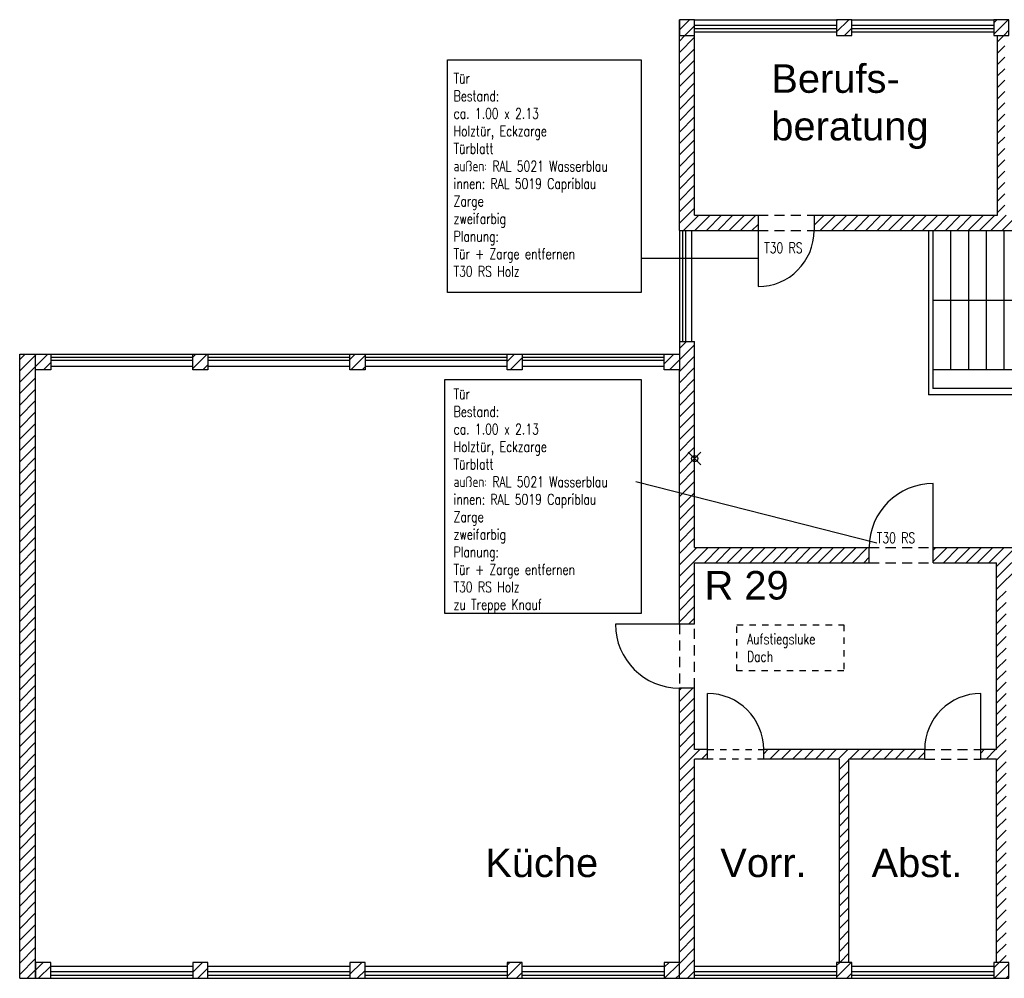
# Model space of a CAD drawing. Extents: x 30 to 188, y -145 to 605.
# Tile 14 of 23: x 126 to 142, y -4 to 11. Entities that reach past the tile are written whole.
import ezdxf

# ---------------------------------------------------------------- set-up
doc = ezdxf.new("R2010")
doc.units = 0
doc.header["$LTSCALE"] = 0.0125
doc.header["$PDMODE"] = 35
doc.header["$PDSIZE"] = 0.1
doc.linetypes.add('VERDECKT', pattern=[9.525, 6.35, -3.175])
doc.layers.add('A_Bemassungspunkte', color=1, linetype='Continuous', plot=False)
for name, color, linetype in [('Ansicht', 1, 'Continuous'), ('Fenster', 7, 'Continuous'), ('Grundriß', 2, 'Continuous'), ('Masznahmen', 7, 'Continuous'), ('Neubau', 10, 'Continuous'), ('Raumbezeichnung', 2, 'Continuous'), ('Schraffur', 8, 'Continuous'), ('Text', 7, 'Continuous'), ('Treppe', 6, 'Continuous'), ('Türen', 1, 'Continuous'), ('Unterzüge', 9, 'VERDECKT')]:
    doc.layers.add(name, color=color, linetype=linetype)
doc.styles.add('ROMAN', font='ARIAL.TTF')
doc.styles.add('romans-07', font='Romans.shx', dxfattribs={"width": 0.75})

msp = doc.modelspace()

# ---------------------------------------------------------------- hatches: boundary and pattern name
at = {"layer": 'Schraffur'}
h = msp.add_hatch(dxfattribs=at)
h.set_pattern_fill('ANSI31', color=256, scale=0.04, angle=180, style=0)
h.paths.add_polyline_path([(136.8039, 11.1781), (136.5639, 11.1781), (136.5639, 10.9281), (136.8039, 10.9281)])
h.paths.add_polyline_path([(139.2839, 11.1781), (139.0439, 11.1781), (139.0439, 10.9281), (139.2839, 10.9281)])
h.paths.add_polyline_path([(141.7639, 11.1781), (141.5239, 11.1781), (141.5239, 10.9281), (141.7639, 10.9281)])
h.paths.add_polyline_path([(144.2439, 11.1781), (144.0039, 11.1781), (144.0039, 10.9281), (144.2439, 10.9281)])
h.paths.add_polyline_path([(146.7239, 11.1781), (146.4839, 11.1781), (146.4839, 10.9281), (146.7239, 10.9281)])
h.paths.add_polyline_path([(149.2039, 11.1781), (148.9639, 11.1781), (148.9639, 10.9281), (149.2039, 10.9281)])
h.paths.add_polyline_path([(151.7389, 11.1781), (151.4989, 11.1781), (151.4989, 10.9281), (151.7389, 10.9281)])
h = msp.add_hatch(dxfattribs=at)
h.set_pattern_fill('ANSI31', color=256, scale=0.04, angle=180, style=0)
h.paths.add_polyline_path([(137.8039, 8.0931), (136.8039, 8.0931), (136.8039, 10.9281), (136.5639, 10.9281), (136.5639, 7.8531), (137.8039, 7.8531)])
h = msp.add_hatch(dxfattribs=at)
h.set_pattern_fill('ANSI31', color=256, scale=0.04, angle=180, style=0)
h.paths.add_polyline_path([(150.0935, 8.0931), (146.6889, 8.0931), (146.6889, 9.0681), (146.5739, 9.0681), (146.5739, 8.0931), (141.6969, 8.0931), (141.6969, 10.9281), (141.5819, 10.9281), (141.5819, 8.0931), (138.6889, 8.0931), (138.6889, 7.8531), (150.0935, 7.8531)])
h = msp.add_hatch(dxfattribs=at)
h.set_pattern_fill('ANSI31', color=256, scale=0.04, angle=180, style=0)
h.paths.add_polyline_path([(136.8039, 5.9031), (136.8039, 6.1031), (136.5639, 6.1031), (136.5639, 5.9031), (136.5639, 5.6531), (136.5639, 1.6444), (136.8039, 1.6444), (136.8039, 2.6131), (139.5589, 2.6131), (139.5589, 2.8531), (136.8039, 2.8531)])
h.paths.add_polyline_path([(136.8039, 0.6344), (136.5639, 0.6344), (136.5639, -3.9419), (136.8039, -3.9419), (136.8039, -0.4844), (137.0089, -0.4844), (137.0089, -0.3344), (136.8039, -0.3344)])
h = msp.add_hatch(dxfattribs=at)
h.set_pattern_fill('ANSI31', color=256, scale=0.04, angle=180, style=0)
h.paths.add_polyline_path([(134.0839, 5.9031), (133.8439, 5.9031), (133.8439, 5.6531), (134.0839, 5.6531)])
h.paths.add_polyline_path([(131.6039, 5.9031), (131.3639, 5.9031), (131.3639, 5.6531), (131.6039, 5.6531)])
h.paths.add_polyline_path([(129.1239, 5.9031), (128.8839, 5.9031), (128.8839, 5.6531), (129.1239, 5.6531)])
h.paths.add_polyline_path([(126.6439, 5.9031), (126.4039, 5.9031), (126.4039, 5.6531), (126.6439, 5.6531)])
h.paths.add_polyline_path([(126.4039, 5.9031), (126.1539, 5.9031), (126.1539, -3.9419), (126.4039, -3.9419), (126.4039, -3.6919), (126.4039, 5.6531)])
h.paths.add_polyline_path([(126.6439, -3.6919), (126.4039, -3.6919), (126.4039, -3.9419), (126.6439, -3.9419)])
h.paths.add_polyline_path([(129.1239, -3.6919), (128.8839, -3.6919), (128.8839, -3.9419), (129.1239, -3.9419)])
h.paths.add_polyline_path([(131.6039, -3.6919), (131.3639, -3.6919), (131.3639, -3.9419), (131.6039, -3.9419)])
h.paths.add_polyline_path([(134.0839, -3.6919), (133.8439, -3.6919), (133.8439, -3.9419), (134.0839, -3.9419)])
h.paths.add_polyline_path([(136.5639, -3.6919), (136.3239, -3.6919), (136.3239, -3.9419), (136.5639, -3.9419)])
h.paths.add_polyline_path([(136.5639, 5.9031), (136.3239, 5.9031), (136.3239, 5.6531), (136.5639, 5.6531)])
h = msp.add_hatch(dxfattribs=at)
h.set_pattern_fill('ANSI31', color=256, scale=0.04, angle=180, style=0)
h.paths.add_polyline_path([(140.4339, -0.3344), (137.8939, -0.3344), (137.8939, -0.4844), (139.0889, -0.4844), (139.0889, -3.6919), (139.2389, -3.6919), (139.2389, -0.4844), (140.4339, -0.4844)])
h.paths.add_polyline_path([(141.7189, 2.6131), (142.7189, 2.6131), (142.7189, 2.8531), (140.5689, 2.8531), (140.5689, 2.6131), (141.5689, 2.6131), (141.5689, -0.3344), (141.3189, -0.3344), (141.3189, -0.4844), (141.5689, -0.4844), (141.5689, -3.6919), (141.7189, -3.6919)])
h.paths.add_polyline_path([(141.9189, 2.6131), (141.7189, 2.6131), (141.7189, 2.2731), (141.9189, 2.2731)], flags=16)
h.paths.add_polyline_path([(144.4039, 2.6131), (144.2539, 2.6131), (144.2539, 2.2731), (144.4039, 2.2731)])
h.paths.add_polyline_path([(146.8989, 2.6131), (146.4789, 2.6131), (146.4789, 2.2731), (146.8989, 2.2731)])
h = msp.add_hatch(dxfattribs=at)
h.set_pattern_fill('ANSI31', color=256, scale=0.04, angle=180, style=0)
h.paths.add_polyline_path([(139.2839, -3.6919), (139.0439, -3.6919), (139.0439, -3.9419), (139.2839, -3.9419)])
h.paths.add_polyline_path([(141.7639, -3.6919), (141.5239, -3.6919), (141.5239, -3.9419), (141.7639, -3.9419)])

# ---------------------------------------------------------------- linework, layer by layer
at = {"layer": 'A_Bemassungspunkte'}
msp.add_point((136.8039, 4.2553), dxfattribs=at)
at = {"layer": 'Ansicht'}
for p, q in [((136.8039, 11.1781), (139.0439, 11.1781)), ((139.2839, 11.1781), (141.5239, 11.1781)), ((136.8039, 10.9881), (139.0439, 10.9881)), ((139.2839, 10.9881), (141.5239, 10.9881)), ((136.5639, 7.8531), (136.5639, 6.1031)), ((136.7539, 7.8531), (136.7539, 6.1031)), ((126.6439, 5.9031), (128.8839, 5.9031)), ((129.1239, 5.9031), (131.3639, 5.9031)), ((131.6039, 5.9031), (133.8439, 5.9031)), ((134.0839, 5.9031), (136.3239, 5.9031)), ((126.6439, 5.7131), (128.8839, 5.7131)), ((129.1239, 5.7131), (131.3639, 5.7131)), ((131.6039, 5.7131), (133.8439, 5.7131)), ((134.0839, 5.7131), (136.3239, 5.7131)), ((126.6439, -3.7519), (128.8839, -3.7519)), ((129.1239, -3.7519), (131.3639, -3.7519)), ((131.6039, -3.7519), (133.8439, -3.7519)), ((134.0839, -3.7519), (136.3239, -3.7519)), ((136.8039, -3.7519), (139.0439, -3.7519)), ((139.2839, -3.7519), (141.5239, -3.7519)), ((126.6439, -3.9419), (128.8839, -3.9419)), ((129.1239, -3.9419), (131.3639, -3.9419)), ((131.6039, -3.9419), (133.8439, -3.9419)), ((134.0839, -3.9419), (136.3239, -3.9419)), ((136.8039, -3.9419), (139.0439, -3.9419)), ((139.2839, -3.9419), (141.5239, -3.9419))]:
    msp.add_line(p, q, dxfattribs=at)
at = {"layer": 'Fenster'}
for p, q in [((139.0439, 11.0881), (136.8039, 11.0881)), ((136.8039, 11.0381), (139.0439, 11.0381)), ((141.5239, 11.0881), (139.2839, 11.0881)), ((139.2839, 11.0381), (141.5239, 11.0381)), ((136.6139, 7.8531), (136.6139, 6.1031)), ((136.6639, 6.1031), (136.6639, 7.8531)), ((126.6439, 5.8531), (128.8839, 5.8531)), ((128.8839, 5.8031), (126.6439, 5.8031)), ((129.1239, 5.8531), (131.3639, 5.8531)), ((131.3639, 5.8031), (129.1239, 5.8031)), ((131.6039, 5.8531), (133.8439, 5.8531)), ((133.8439, 5.8031), (131.6039, 5.8031)), ((134.0839, 5.8531), (136.3239, 5.8531)), ((136.3239, 5.8031), (134.0839, 5.8031)), ((128.8839, -3.8419), (126.6439, -3.8419)), ((131.3639, -3.8419), (129.1239, -3.8419)), ((133.8439, -3.8419), (131.6039, -3.8419)), ((136.3239, -3.8419), (134.0839, -3.8419)), ((139.0439, -3.8419), (136.8039, -3.8419)), ((141.5239, -3.8419), (139.2839, -3.8419)), ((126.6439, -3.8919), (128.8839, -3.8919)), ((129.1239, -3.8919), (131.3639, -3.8919)), ((131.6039, -3.8919), (133.8439, -3.8919)), ((134.0839, -3.8919), (136.3239, -3.8919)), ((136.8039, -3.8919), (139.0439, -3.8919)), ((139.2839, -3.8919), (141.5239, -3.8919))]:
    msp.add_line(p, q, dxfattribs=at)
at = {"layer": 'Grundriß'}
for p, q in [((136.5639, 7.8531), (136.5639, 11.1781)), ((136.8039, 8.0931), (136.8039, 10.9281)), ((136.8039, 8.0931), (136.8039, 10.9281)), ((141.5819, 8.0931), (141.5819, 10.9281)), ((136.8039, 8.0931), (137.8039, 8.0931)), ((137.8039, 8.0931), (137.8039, 7.8531)), ((138.6889, 8.0931), (141.5819, 8.0931)), ((138.6889, 8.0931), (138.6889, 7.8531)), ((136.5639, 7.8531), (137.8039, 7.8531)), ((138.6889, 7.8531), (150.0935, 7.8531)), ((136.5639, 6.1031), (136.5639, 5.9031)), ((136.5639, 6.1031), (136.8039, 6.1031)), ((136.8039, 5.9031), (136.8039, 6.1031)), ((126.1539, -3.9419), (126.1539, 5.9031)), ((126.1539, 5.9031), (126.4039, 5.9031)), ((136.8039, 2.8531), (136.8039, 5.9031)), ((126.4039, -3.9419), (126.4039, 5.6531)), ((136.5639, 1.6444), (136.5639, 5.6531)), ((136.8039, 2.8531), (139.5589, 2.8531)), ((139.5589, 2.6131), (139.5589, 2.8531)), ((140.5689, 2.8531), (142.7189, 2.8531)), ((140.5689, 2.6131), (140.5689, 2.8531)), ((136.8039, 2.6131), (139.5589, 2.6131)), ((136.8039, 1.6444), (136.8039, 2.6131)), ((140.5689, 2.6131), (141.5689, 2.6131)), ((141.5689, -0.3344), (141.5689, 2.6131)), ((136.8039, 1.6444), (136.5639, 1.6444)), ((136.8039, 0.6344), (136.5639, 0.6344)), ((136.5639, -3.9419), (136.5639, 0.6344)), ((136.8039, -0.3344), (136.8039, 0.6344)), ((137.0089, -0.3344), (136.8039, -0.3344)), ((137.0089, -0.4844), (137.0089, -0.3344)), ((137.8939, -0.4844), (137.8939, -0.3344)), ((140.4339, -0.3344), (137.8939, -0.3344)), ((140.4339, -0.4844), (140.4339, -0.3344)), ((141.3189, -0.4844), (141.3189, -0.3344)), ((141.5689, -0.3344), (141.3189, -0.3344)), ((137.0089, -0.4844), (136.8039, -0.4844)), ((136.8039, -3.9419), (136.8039, -0.4844)), ((139.0889, -0.4844), (137.8939, -0.4844)), ((139.0889, -3.6919), (139.0889, -0.4844)), ((140.4339, -0.4844), (139.2389, -0.4844)), ((139.2389, -3.6919), (139.2389, -0.4844)), ((141.5689, -0.4844), (141.3189, -0.4844)), ((141.5689, -3.6919), (141.5689, -0.4844)), ((126.1539, -3.9419), (126.4039, -3.9419)), ((136.5639, -3.9419), (136.8039, -3.9419))]:
    msp.add_line(p, q, dxfattribs=at)
for points in [[(136.5639, 11.1781), (136.5639, 10.9281), (136.8039, 10.9281), (136.8039, 11.1781)], [(139.0439, 11.1781), (139.0439, 10.9281), (139.2839, 10.9281), (139.2839, 11.1781)], [(141.5239, 11.1781), (141.5239, 10.9281), (141.7639, 10.9281), (141.7639, 11.1781)], [(126.4039, 5.6531), (126.4039, 5.9031), (126.6439, 5.9031), (126.6439, 5.6531)], [(128.8839, 5.6531), (128.8839, 5.9031), (129.1239, 5.9031), (129.1239, 5.6531)], [(131.3639, 5.6531), (131.3639, 5.9031), (131.6039, 5.9031), (131.6039, 5.6531)], [(133.8439, 5.6531), (133.8439, 5.9031), (134.0839, 5.9031), (134.0839, 5.6531)], [(136.3239, 5.6531), (136.3239, 5.9031), (136.5639, 5.9031), (136.5639, 5.6531)], [(126.4039, -3.6919), (126.4039, -3.9419), (126.6439, -3.9419), (126.6439, -3.6919)], [(128.8839, -3.6919), (128.8839, -3.9419), (129.1239, -3.9419), (129.1239, -3.6919)], [(131.3639, -3.6919), (131.3639, -3.9419), (131.6039, -3.9419), (131.6039, -3.6919)], [(133.8439, -3.6919), (133.8439, -3.9419), (134.0839, -3.9419), (134.0839, -3.6919)], [(136.3239, -3.6919), (136.3239, -3.9419), (136.5639, -3.9419), (136.5639, -3.6919)], [(139.0439, -3.6919), (139.0439, -3.9419), (139.2839, -3.9419), (139.2839, -3.6919)], [(141.5239, -3.6919), (141.5239, -3.9419), (141.7639, -3.9419), (141.7639, -3.6919)]]:
    msp.add_lwpolyline(points, close=True, dxfattribs=at)
at = {"layer": 'Masznahmen'}
for p, q in [((137.8039, 7.4106), (135.9589, 7.4106)), ((139.6803, 2.923), (135.8758, 3.8906))]:
    msp.add_line(p, q, dxfattribs=at)
for points in [[(132.9029, 10.5454), (135.9589, 10.5454), (135.9589, 6.8778), (132.9029, 6.8778)], [(132.8598, 5.5021), (135.9589, 5.5021), (135.9589, 1.811), (132.8598, 1.811)]]:
    msp.add_lwpolyline(points, close=True, dxfattribs=at)
at = {"layer": 'Neubau', "ltscale": 2.4384}
msp.add_line((137.8039, 7.8531), (137.8039, 6.9681), dxfattribs=at)
at = {"layer": 'Neubau'}
msp.add_line((140.5689, 2.8531), (140.5689, 3.8631), dxfattribs=at)
at = {"layer": 'Neubau', "ltscale": 2.4384}
msp.add_arc((137.8039, 7.8531), 0.885, 270, 0, dxfattribs=at)
at = {"layer": 'Neubau'}
msp.add_arc((140.5689, 2.8531), 1.01, 90, 180, dxfattribs=at)
at = {"layer": 'Treppe'}
for p, q in [((140.492, 7.8531), (140.492, 5.6531)), ((140.492, 7.8531), (140.492, 5.2625)), ((140.5639, 7.8531), (140.5639, 5.6531)), ((140.5639, 7.8531), (140.5639, 5.3631)), ((140.8439, 7.8531), (140.8439, 5.6531)), ((141.1239, 7.8531), (141.1239, 5.6531)), ((141.4039, 7.8531), (141.4039, 5.6531)), ((141.6839, 7.8531), (141.6839, 5.6531)), ((140.5639, 6.7531), (148.1839, 6.7531)), ((148.1839, 5.6531), (140.5639, 5.6531)), ((148.1839, 5.3631), (140.5639, 5.3631)), ((148.1839, 5.2625), (140.492, 5.2625))]:
    msp.add_line(p, q, dxfattribs=at)
at = {"layer": 'Türen'}
for p, q in [((136.5639, 1.6444), (135.5539, 1.6444)), ((137.0089, -0.3344), (137.0089, 0.5506)), ((141.3189, -0.3344), (141.3189, 0.5506))]:
    msp.add_line(p, q, dxfattribs=at)
for centre, radius, start, end in [((136.5639, 1.6444), 1.01, 180, 270), ((137.0089, -0.3344), 0.885, 0, 90), ((141.3189, -0.3344), 0.885, 90, 180)]:
    msp.add_arc(centre, radius, start, end, dxfattribs=at)
at = {"layer": 'Unterzüge', "ltscale": 2}
for p, q in [((137.8039, 8.0931), (138.6889, 8.0931)), ((137.8039, 7.8531), (138.6889, 7.8531)), ((139.5589, 2.8531), (140.5689, 2.8531)), ((139.5589, 2.6131), (140.5689, 2.6131)), ((136.5639, 1.6444), (136.5639, 0.6344)), ((136.8039, 0.6344), (136.8039, 1.6444)), ((140.4339, -0.3344), (141.3189, -0.3344)), ((140.4339, -0.4844), (141.3189, -0.4844))]:
    msp.add_line(p, q, dxfattribs=at)
at = {"layer": 'Unterzüge'}
for p, q in [((137.0089, -0.3344), (137.8939, -0.3344)), ((137.8939, -0.4844), (137.0089, -0.4844))]:
    msp.add_line(p, q, dxfattribs=at)
msp.add_lwpolyline([(137.4715, 1.6346), (139.1589, 1.6346), (139.1589, 0.9061), (137.4715, 0.9061)], close=True, dxfattribs=at)

# ---------------------------------------------------------------- texts
at = {"layer": 'Masznahmen', "linetype": 'Continuous', "ltscale": 2.4384, "char_height": 0.166, "width": 2.9321, "attachment_point": 1, "style": 'romans-07'}
for s, insert in [('Tür\\PBestand:\\Pca. 1.00 x 2.13\\PHolztür, Eckzarge\\PTürblatt \\Paußen: RAL 5021 Wasserblau\\Pinnen: RAL 5019 Capriblau\\PZarge \\Pzweifarbig\\PPlanung: \\PTür + Zarge entfernen\\PT30 RS Holz', (133.0011, 10.3356)), ('Tür\\PBestand:\\Pca. 1.00 x 2.13\\PHolztür, Eckzarge\\PTürblatt \\Paußen: RAL 5021 Wasserblau\\Pinnen: RAL 5019 Capriblau\\PZarge \\Pzweifarbig\\PPlanung: \\PTür + Zarge entfernen\\PT30 RS Holz\\Pzu Treppe Knauf', (133.0011, 5.3566))]:
    msp.add_mtext(s, dxfattribs=dict(at, insert=insert))
at = {"layer": 'Neubau', "ltscale": 2.4384, "style": 'romans-07', "width": 0.75}
for p in [(137.9031, 7.4968), (139.6803, 2.923)]:
    msp.add_text('T30 RS', height=0.166, dxfattribs=at).set_placement(p)
at = {"layer": 'Raumbezeichnung', "color": 7, "linetype": 'Continuous', "ltscale": 4, "char_height": 0.45, "attachment_point": 1, "style": 'ROMAN'}
for s, insert in [('Berufs-\\Pberatung', (138.0135, 10.4747)), ('R 29', (136.9601, 2.4826)), ('Küche', (133.5004, -1.8951)), ('Abst.', (139.5955, -1.8951)), ('Vorr.', (137.2083, -1.8951))]:
    msp.add_mtext(s, dxfattribs=dict(at, insert=insert))
at = {"layer": 'Text', "linetype": 'Continuous', "ltscale": 2.4384, "insert": (137.631, 1.4926), "char_height": 0.166, "width": 2.6765, "attachment_point": 1, "style": 'romans-07'}
msp.add_mtext('Aufstiegsluke\\PDach', dxfattribs=at)

doc.saveas('drawing.dxf')
